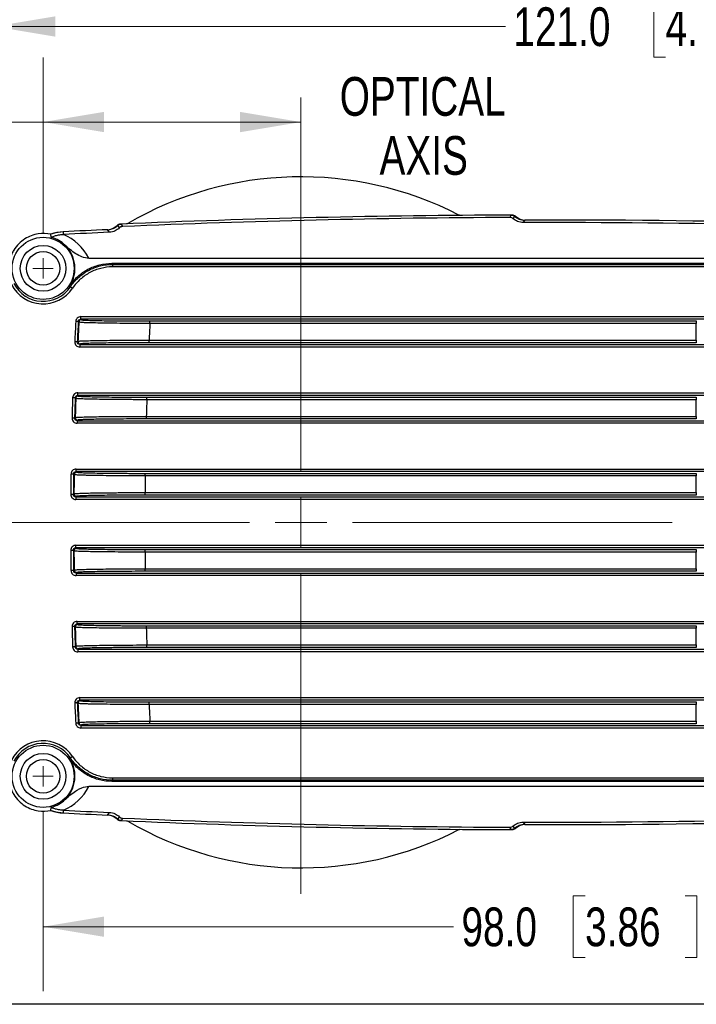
# Model space of a CAD drawing. Header units: millimetres. Extents: x 10 to 272, y 7 to 208.
# Tile 2 of 33: x 54 to 87, y 8 to 56. Entities that reach past the tile are written whole.
import ezdxf

# ---------------------------------------------------------------- set-up
doc = ezdxf.new("R2010")
doc.units = ezdxf.units.MM
doc.styles.add('SLDTEXTSTYLE3', font='TXT', dxfattribs={"width": 0.75})
doc.dimstyles.new('SLDDIMSTYLE0', dxfattribs={"dimtxt": 1.905, "dimasz": 3, "dimexe": 0, "dimexo": 0.0625, "dimgap": 0.47625, "dimtad": 0, "dimtih": 1, "dimtoh": 1, "dimdec": 1, "dimlfac": 2, "dimrnd": 1e-09, "dimzin": 12, "dimdsep": 46, "dimtxsty": 'SLDTEXTSTYLE3', "dimsah": 1, "dimcen": 0.09, "dimadec": 0, "dimazin": 3, "dimtfac": 1, "dimtdec": 1, "dimtofl": 0, "dimtmove": 0, "dimatfit": 3, "dimfxl": 1, "dimfrac": 2, "dimtolj": 1, "dimtzin": 12, "dimarcsym": 0})
doc.dimstyles.new('SLDDIMSTYLE2', dxfattribs={"dimtxt": 1.905, "dimasz": 3, "dimexe": 0, "dimexo": 0.0625, "dimgap": 0.47625, "dimtad": 0, "dimtih": 1, "dimtoh": 1, "dimdec": 1, "dimlfac": 2, "dimrnd": 1e-09, "dimzin": 4, "dimdsep": 46, "dimtxsty": 'SLDTEXTSTYLE3', "dimsah": 1, "dimcen": 0.09, "dimadec": 0, "dimazin": 1, "dimtfac": 1, "dimtdec": 1, "dimtofl": 0, "dimtmove": 0, "dimatfit": 3, "dimfxl": 1, "dimfrac": 2, "dimtolj": 1, "dimtzin": 12, "dimarcsym": 0})

# ---------------------------------------------------------------- blocks, each defined once
blk = doc.blocks.new('_D_6')
at = {"color": 7, "linetype": 'Continuous', "lineweight": 18}
for p, q in [((112.979, 78.14), (112.979, 52.642)), ((52.466, 73.724), (52.466, 52.642)), ((85.52, 57.329), (84.939, 57.329)), ((84.939, 57.329), (84.939, 54.305)), ((90.446, 57.329), (91.027, 57.329)), ((91.027, 57.329), (91.027, 54.305)), ((52.466, 55.817), (77.638, 55.817)), ((112.979, 55.817), (91.993, 55.817)), ((84.939, 54.305), (85.52, 54.305)), ((91.027, 54.305), (90.446, 54.305))]:
    blk.add_line(p, q, dxfattribs=at)
for points in [[(52.466, 55.817), (55.466, 55.317), (55.466, 56.317)], [(112.979, 55.817), (109.979, 56.317), (109.979, 55.317)]]:
    blk.add_solid(points, dxfattribs=at)
at = {"color": 7, "linetype": 'Continuous', "lineweight": 18, "char_height": 1.905, "attachment_point": 1, "style": 'SLDTEXTSTYLE3'}
for s, insert in [('121.0', (78.025, 56.76)), ('4.77', (85.52, 56.76))]:
    blk.add_mtext(s, dxfattribs=dict(at, insert=insert))
blk = doc.blocks.new('_D_14')
at = {"color": 7, "linetype": 'Continuous', "lineweight": 18}
for p, q in [((53.096, 43.913), (29.893, 43.913)), ((33.068, 43.913), (33.068, 32.111)), ((33.068, 31.725), (32.487, 31.725)), ((32.487, 31.725), (32.487, 28.7)), ((37.994, 31.725), (38.575, 31.725)), ((38.575, 31.725), (38.575, 28.7)), ((32.487, 28.7), (33.068, 28.7)), ((38.575, 28.7), (37.994, 28.7)), ((33.068, 18.913), (33.068, 28.313)), ((53.096, 18.913), (29.893, 18.913))]:
    blk.add_line(p, q, dxfattribs=at)
for points in [[(33.068, 43.913), (32.568, 40.913), (33.568, 40.913)], [(33.068, 18.913), (33.568, 21.913), (32.568, 21.913)]]:
    blk.add_solid(points, dxfattribs=at)
at = {"color": 7, "linetype": 'Continuous', "lineweight": 18, "char_height": 1.905, "attachment_point": 1, "style": 'SLDTEXTSTYLE3'}
for s, insert in [('50.0', (26.98, 31.156)), ('1.97', (33.068, 31.156))]:
    blk.add_mtext(s, dxfattribs=dict(at, insert=insert))
blk = doc.blocks.new('_D_15')
at = {"color": 7, "linetype": 'Continuous', "lineweight": 18}
for p, q in [((54.866, 17.143), (54.866, 8.337)), ((103.866, 17.143), (103.866, 8.337)), ((81.557, 13.024), (80.976, 13.024)), ((80.976, 13.024), (80.976, 10)), ((86.483, 13.024), (87.064, 13.024)), ((87.064, 13.024), (87.064, 10)), ((54.866, 11.512), (75.083, 11.512)), ((103.866, 11.512), (88.03, 11.512)), ((80.976, 10), (81.557, 10)), ((87.064, 10), (86.483, 10))]:
    blk.add_line(p, q, dxfattribs=at)
for points in [[(54.866, 11.512), (57.866, 11.012), (57.866, 12.012)], [(103.866, 11.512), (100.866, 12.012), (100.866, 11.012)]]:
    blk.add_solid(points, dxfattribs=at)
at = {"color": 7, "linetype": 'Continuous', "lineweight": 18, "char_height": 1.905, "attachment_point": 1, "style": 'SLDTEXTSTYLE3'}
for s, insert in [('98.0', (75.469, 12.456)), ('3.86', (81.557, 12.456))]:
    blk.add_mtext(s, dxfattribs=dict(at, insert=insert))
blk = doc.blocks.new('_D_16')
at = {"color": 7, "linetype": 'Continuous', "lineweight": 18}
for p, q in [((54.866, 45.683), (54.866, 54.29)), ((45.504, 52.627), (44.923, 52.627)), ((44.923, 52.627), (44.923, 49.603)), ((50.43, 52.627), (51.011, 52.627)), ((51.011, 52.627), (51.011, 49.603)), ((54.866, 51.115), (51.977, 51.115)), ((67.566, 51.115), (54.866, 51.115)), ((44.923, 49.603), (45.504, 49.603)), ((51.011, 49.603), (50.43, 49.603))]:
    blk.add_line(p, q, dxfattribs=at)
for points in [[(54.866, 51.115), (57.866, 50.615), (57.866, 51.615)], [(67.566, 51.115), (64.566, 51.615), (64.566, 50.615)]]:
    blk.add_solid(points, dxfattribs=at)
at = {"color": 7, "linetype": 'Continuous', "lineweight": 18, "char_height": 1.905, "attachment_point": 1, "style": 'SLDTEXTSTYLE3'}
for s, insert in [('25.4', (39.416, 52.058)), ('1.00', (45.504, 52.058))]:
    blk.add_mtext(s, dxfattribs=dict(at, insert=insert))
blk = doc.blocks.new('SW_NOTE_10')
at = {"color": 0, "linetype": 'Continuous', "lineweight": 0, "char_height": 1.905, "attachment_point": 2, "style": 'SLDTEXTSTYLE3'}
for s, insert in [('OPTICAL', (5.149, 2.456)), ('AXIS', (5.197, -0.449))]:
    blk.add_mtext(s, dxfattribs=dict(at, insert=insert))
blk = doc.blocks.new('SW_CENTERMARKSYMBOL_5')
at = {"color": 0, "linetype": 'Continuous', "lineweight": 0}
for p, q in [((0, 2.54), (0, 20.908)), ((0, 0), (0, 1.27)), ((-2.54, 0), (-25.254, 0)), ((0, 0), (-1.27, 0)), ((0, 0), (0, -1.27)), ((0, 0), (1.27, 0)), ((2.54, 0), (18.277, 0)), ((0, -2.54), (0, -18.277))]:
    blk.add_line(p, q, dxfattribs=at)
blk = doc.blocks.new('SW_CENTERMARKSYMBOL_6')
at = {"color": 0, "linetype": 'Continuous', "lineweight": 0}
for q in [(0, 0.5), (-0.5, 0), (0, -0.5), (0.5, 0)]:
    blk.add_line((0, 0), q, dxfattribs=at)
blk = doc.blocks.new('SW_CENTERMARKSYMBOL_9')
at = {"color": 0, "linetype": 'Continuous', "lineweight": 0}
for q in [(0, 0.5), (-0.5, 0), (0, -0.5), (0.5, 0)]:
    blk.add_line((0, 0), q, dxfattribs=at)

msp = doc.modelspace()

# ---------------------------------------------------------------- linework, layer by layer
at = {"color": 7, "linetype": 'Continuous', "lineweight": 25}
for p, q in [((55.262, 45.443), (55.252, 45.593)), ((55.853, 45.716), (55.86, 45.583)), ((57.121, 44.413), (101.638, 44.413)), ((58.257, 44.163), (100.504, 44.163)), ((58.257, 44.163), (58.286, 44.11)), ((58.286, 44.11), (91.002, 44.11)), ((58.286, 44.11), (58.286, 43.985)), ((91.002, 43.985), (58.286, 43.985)), ((56.212, 43.007), (56.174, 43.045)), ((56.723, 41.411), (56.723, 41.536)), ((56.723, 41.536), (90.439, 41.536)), ((56.723, 41.411), (56.751, 41.381)), ((90.439, 41.411), (56.723, 41.411)), ((60.127, 41.198), (60.127, 41.323)), ((60.127, 41.323), (87.035, 41.323)), ((87.035, 41.198), (60.127, 41.198)), ((87.035, 41.323), (87.035, 41.198)), ((87.035, 40.377), (87.035, 41.198)), ((60.087, 40.252), (60.087, 40.377)), ((60.087, 40.377), (87.035, 40.377)), ((87.035, 40.252), (60.087, 40.252)), ((87.035, 40.377), (87.035, 40.252)), ((56.706, 40.195), (56.676, 40.165)), ((56.676, 40.165), (90.439, 40.165)), ((56.676, 40.165), (56.676, 40.04)), ((90.439, 40.04), (56.676, 40.04)), ((56.571, 37.661), (56.571, 37.786)), ((56.571, 37.786), (90.439, 37.786)), ((56.571, 37.661), (56.599, 37.631)), ((90.439, 37.661), (56.571, 37.661)), ((59.974, 37.448), (59.974, 37.573)), ((59.974, 37.573), (87.035, 37.573)), ((87.035, 37.448), (59.974, 37.448)), ((87.035, 37.573), (87.035, 37.448)), ((87.035, 36.627), (87.035, 37.448)), ((56.573, 36.445), (56.542, 36.415)), ((56.542, 36.415), (90.439, 36.415)), ((56.542, 36.415), (56.542, 36.29)), ((59.95, 36.502), (59.95, 36.627)), ((59.95, 36.627), (87.035, 36.627)), ((87.035, 36.502), (59.95, 36.502)), ((87.035, 36.627), (87.035, 36.502)), ((90.439, 36.29), (56.542, 36.29)), ((56.49, 33.911), (56.49, 34.036)), ((56.49, 34.036), (90.439, 34.036)), ((56.49, 33.911), (56.519, 33.881)), ((90.439, 33.911), (56.49, 33.911)), ((59.893, 33.698), (59.893, 33.823)), ((59.893, 33.823), (87.035, 33.823)), ((87.035, 33.698), (59.893, 33.698)), ((87.035, 33.823), (87.035, 33.698)), ((87.035, 32.877), (87.035, 33.698)), ((56.51, 32.695), (56.48, 32.665)), ((56.48, 32.665), (90.439, 32.665)), ((56.48, 32.665), (56.48, 32.54)), ((90.439, 32.54), (56.48, 32.54)), ((59.885, 32.752), (59.885, 32.877)), ((59.885, 32.877), (87.035, 32.877)), ((87.035, 32.752), (59.885, 32.752)), ((87.035, 32.877), (87.035, 32.752)), ((56.48, 30.161), (56.48, 30.286)), ((56.48, 30.286), (90.439, 30.286)), ((56.48, 30.161), (56.51, 30.131)), ((90.439, 30.161), (56.48, 30.161)), ((59.885, 29.948), (59.885, 30.073)), ((59.885, 30.073), (87.035, 30.073)), ((87.035, 30.073), (87.035, 29.948)), ((87.035, 29.948), (59.885, 29.948)), ((87.035, 29.127), (87.035, 29.948)), ((59.893, 29.002), (59.893, 29.127)), ((59.893, 29.127), (87.035, 29.127)), ((87.035, 29.127), (87.035, 29.002)), ((56.519, 28.945), (56.49, 28.915)), ((56.49, 28.915), (90.439, 28.915)), ((56.49, 28.915), (56.49, 28.79)), ((90.439, 28.79), (56.49, 28.79)), ((87.035, 29.002), (59.893, 29.002)), ((56.542, 26.411), (56.542, 26.536)), ((56.542, 26.536), (90.439, 26.536)), ((56.542, 26.411), (56.573, 26.381)), ((90.439, 26.411), (56.542, 26.411)), ((59.95, 26.198), (59.95, 26.323)), ((59.95, 26.323), (87.035, 26.323)), ((87.035, 26.198), (59.95, 26.198)), ((87.035, 26.323), (87.035, 26.198)), ((87.035, 25.377), (87.035, 26.198)), ((59.974, 25.252), (59.974, 25.377)), ((59.974, 25.377), (87.035, 25.377)), ((87.035, 25.252), (59.974, 25.252)), ((87.035, 25.377), (87.035, 25.252)), ((56.599, 25.195), (56.571, 25.165)), ((56.571, 25.165), (90.439, 25.165)), ((56.571, 25.165), (56.571, 25.04)), ((90.439, 25.04), (56.571, 25.04)), ((56.676, 22.661), (56.676, 22.786)), ((56.676, 22.786), (90.439, 22.786)), ((56.676, 22.661), (56.706, 22.631)), ((90.439, 22.661), (56.676, 22.661)), ((60.087, 22.448), (60.087, 22.573)), ((60.087, 22.573), (87.035, 22.573)), ((87.035, 22.448), (60.087, 22.448)), ((87.035, 22.573), (87.035, 22.448)), ((87.035, 21.627), (87.035, 22.448)), ((56.751, 21.445), (56.723, 21.415)), ((56.723, 21.415), (90.439, 21.415)), ((56.723, 21.415), (56.723, 21.29)), ((60.127, 21.502), (60.127, 21.627)), ((60.127, 21.627), (87.035, 21.627)), ((87.035, 21.502), (60.127, 21.502)), ((87.035, 21.627), (87.035, 21.502)), ((90.439, 21.29), (56.723, 21.29)), ((56.174, 19.781), (56.212, 19.819)), ((58.286, 18.716), (58.257, 18.663)), ((100.504, 18.663), (58.257, 18.663)), ((58.286, 18.841), (58.286, 18.716)), ((58.286, 18.841), (91.002, 18.841)), ((91.002, 18.716), (58.286, 18.716)), ((101.638, 18.413), (57.121, 18.413)), ((55.86, 17.243), (55.853, 17.11)), ((270.088, 7.692), (10.088, 7.692))]:
    msp.add_line(p, q, dxfattribs=at)
at = {"color": 7, "linetype": 'Continuous', "lineweight": 25, "flags": 128}
for points in [[(77.853, 46.418), (77.858, 46.427), (77.878, 46.462), (77.921, 46.537)], [(58.703, 46.095), (58.709, 46.087), (58.729, 46.052), (58.779, 45.971)], [(78.018, 46.355), (78.023, 46.364), (78.043, 46.399), (78.087, 46.475)], [(78.583, 46.289), (78.563, 46.255), (78.512, 46.166)], [(55.853, 45.716), (55.492, 45.666), (55.252, 45.593)], [(58.132, 45.688), (58.111, 45.722), (58.054, 45.817)], [(58.541, 46.026), (58.546, 46.017), (58.567, 45.983), (58.617, 45.901)], [(56.212, 43.007), (56.215, 43.005), (56.221, 43.001), (56.23, 42.994), (56.243, 42.986), (56.259, 42.975), (56.277, 42.963), (56.296, 42.95), (56.316, 42.937)], [(56.598, 41.292), (56.595, 41.292), (56.588, 41.293), (56.576, 41.293), (56.561, 41.294), (56.542, 41.295), (56.521, 41.296), (56.497, 41.297), (56.473, 41.298)], [(56.626, 41.263), (56.622, 41.267), (56.605, 41.284), (56.598, 41.292)], [(56.551, 40.296), (56.548, 40.296), (56.541, 40.296), (56.529, 40.297), (56.513, 40.297), (56.495, 40.298), (56.473, 40.299), (56.45, 40.3), (56.426, 40.301)], [(56.551, 40.296), (56.555, 40.3), (56.574, 40.318), (56.582, 40.325)], [(56.446, 37.54), (56.443, 37.54), (56.436, 37.54), (56.424, 37.54), (56.408, 37.541), (56.39, 37.541), (56.368, 37.542), (56.345, 37.543), (56.321, 37.544)], [(56.474, 37.51), (56.47, 37.515), (56.453, 37.532), (56.446, 37.54)], [(56.417, 36.543), (56.415, 36.543), (56.407, 36.544), (56.396, 36.544), (56.38, 36.544), (56.361, 36.545), (56.34, 36.545), (56.317, 36.546), (56.292, 36.547)], [(56.417, 36.543), (56.422, 36.548), (56.44, 36.565), (56.448, 36.573)], [(56.365, 33.787), (56.362, 33.787), (56.355, 33.787), (56.343, 33.788), (56.328, 33.788), (56.309, 33.788), (56.287, 33.788), (56.264, 33.789), (56.24, 33.789)], [(56.394, 33.758), (56.39, 33.762), (56.372, 33.78), (56.365, 33.787)], [(56.355, 32.791), (56.353, 32.791), (56.345, 32.791), (56.334, 32.791), (56.318, 32.791), (56.299, 32.791), (56.278, 32.791), (56.255, 32.792), (56.23, 32.792)], [(56.355, 32.791), (56.36, 32.795), (56.377, 32.813), (56.385, 32.82)], [(56.355, 30.035), (56.353, 30.035), (56.345, 30.035), (56.334, 30.035), (56.318, 30.035), (56.299, 30.035), (56.278, 30.034), (56.255, 30.034), (56.23, 30.034)], [(56.385, 30.005), (56.381, 30.01), (56.363, 30.027), (56.355, 30.035)], [(56.365, 29.039), (56.362, 29.039), (56.355, 29.038), (56.343, 29.038), (56.328, 29.038), (56.309, 29.038), (56.287, 29.038), (56.264, 29.037), (56.24, 29.037)], [(56.365, 29.039), (56.369, 29.043), (56.386, 29.06), (56.394, 29.068)], [(56.417, 26.283), (56.415, 26.282), (56.407, 26.282), (56.396, 26.282), (56.38, 26.282), (56.361, 26.281), (56.34, 26.281), (56.317, 26.28), (56.292, 26.279)], [(56.448, 26.253), (56.443, 26.257), (56.425, 26.275), (56.417, 26.283)], [(56.446, 25.286), (56.443, 25.286), (56.436, 25.286), (56.424, 25.285), (56.408, 25.285), (56.39, 25.284), (56.368, 25.284), (56.345, 25.283), (56.321, 25.282)], [(56.446, 25.286), (56.45, 25.291), (56.467, 25.308), (56.474, 25.316)], [(56.551, 22.53), (56.548, 22.53), (56.541, 22.53), (56.529, 22.529), (56.513, 22.528), (56.495, 22.528), (56.473, 22.527), (56.45, 22.526), (56.426, 22.525)], [(56.582, 22.501), (56.577, 22.505), (56.559, 22.523), (56.551, 22.53)], [(56.598, 21.534), (56.595, 21.534), (56.588, 21.533), (56.576, 21.533), (56.561, 21.532), (56.542, 21.531), (56.521, 21.53), (56.497, 21.529), (56.473, 21.528)], [(56.598, 21.534), (56.602, 21.538), (56.619, 21.556), (56.626, 21.563)], [(56.316, 19.889), (56.296, 19.876), (56.277, 19.863), (56.259, 19.851), (56.243, 19.84), (56.23, 19.832), (56.221, 19.825), (56.215, 19.821), (56.212, 19.819)], [(55.22, 17.245), (55.492, 17.16), (55.853, 17.11)], [(55.252, 17.233), (55.261, 17.375), (55.262, 17.383)], [(58.054, 17.009), (58.074, 17.043), (58.132, 17.137)], [(58.617, 16.925), (58.611, 16.917), (58.591, 16.883), (58.541, 16.8)], [(58.779, 16.855), (58.773, 16.846), (58.753, 16.812), (58.703, 16.731)], [(78.512, 16.66), (78.532, 16.625), (78.583, 16.536)], [(77.921, 16.288), (77.916, 16.297), (77.896, 16.332), (77.853, 16.408)], [(78.087, 16.35), (78.082, 16.359), (78.062, 16.394), (78.018, 16.471)]]:
    msp.add_lwpolyline(points, dxfattribs=at)
at = {"color": 7, "linetype": 'Continuous', "lineweight": 25}
for centre, radius in [((54.866, 43.913), 1.529), ((54.866, 43.913), 1.125), ((54.866, 43.913), 0.825), ((54.866, 18.913), 1.529), ((54.866, 18.913), 1.125), ((54.866, 18.913), 0.825)]:
    msp.add_circle(centre, radius, dxfattribs=at)
for centre, radius, start, end in [((67.566, 31.413), 17.007, 62.7738, 120.1206), ((79.816, -453.459), 500, 90.21715, 92.42006), ((79.816, -453.459), 500, 90.21715, 92.42006), ((77.922, 46.287), 0.25, 48.7696, 90.2171), ((77.965, 46.288), 0.25, 48.7648, 90.2123), ((58.679, 45.844), 0.25, 92.4241, 133.8716), ((58.714, 45.845), 0.25, 92.4201, 133.8676), ((78.581, 47.039), 0.75, 228.7696, 270.1414), ((78.624, 47.04), 0.75, 228.7648, 270.1365), ((79.816, -453.459), 499.75, 87.10098, 90.14137), ((79.816, -453.459), 499.75, 87.10098, 90.14138), ((55.949, 43.718), 2, 92.7484, 110.3908), ((79.816, -453.459), 499.75, 92.49584, 92.7484), ((79.816, -453.459), 499.75, 92.49583, 92.7484), ((57.986, 46.565), 0.75, 272.4998, 313.8716), ((58.021, 46.566), 0.75, 272.4958, 313.8676), ((54.866, 43.913), 1.57, 326.4411, 47.5701), ((54.866, 43.913), 1.623, 207.2748, 326.0455), ((54.866, 43.913), 1.748, 207.2748, 326.0455), ((253.566, 31.413), 197.341, 177.12868, 177.41848), ((253.566, 31.413), 197.216, 177.12868, 177.41848), ((253.566, 31.413), 197.186, 177.13683, 177.40951), ((56.751, 41.256), 0.125, 90.0191, 177.1177), ((253.566, 31.413), 193.687, 177.10404, 177.34721), ((56.706, 40.32), 0.125, 177.4313, 269.9784), ((253.566, 31.413), 197.341, 178.21975, 178.50934), ((253.566, 31.413), 197.216, 178.21975, 178.50934), ((253.566, 31.413), 197.186, 178.22805, 178.50054), ((56.599, 37.506), 0.125, 90.0193, 178.2087), ((253.566, 31.413), 193.687, 178.2143, 178.45728), ((56.573, 36.57), 0.125, 178.5215, 269.9789), ((253.566, 31.413), 197.341, 179.31017, 179.59966), ((253.566, 31.413), 197.216, 179.31017, 179.59966), ((253.566, 31.413), 197.186, 179.31864, 179.59103), ((56.519, 33.756), 0.125, 90.0201, 179.2985), ((253.566, 31.413), 193.687, 179.32389, 179.56678), ((56.51, 32.82), 0.125, 179.6112, 269.9794), ((56.51, 30.006), 0.125, 90.0206, 180.3888), ((253.566, 31.413), 197.341, 180.40034, 180.68983), ((253.566, 31.413), 197.216, 180.40034, 180.68983), ((253.566, 31.413), 197.186, 180.40897, 180.68136), ((253.566, 31.413), 193.687, 180.43322, 180.67611), ((56.519, 29.07), 0.125, 180.7015, 269.9799), ((253.566, 31.413), 197.341, 181.49066, 181.78025), ((253.566, 31.413), 197.216, 181.49066, 181.78025), ((56.573, 26.256), 0.125, 90.0211, 181.4785), ((253.566, 31.413), 197.186, 181.49946, 181.77195), ((253.566, 31.413), 193.687, 181.54272, 181.7857), ((56.599, 25.32), 0.125, 181.7913, 269.9807), ((253.566, 31.413), 197.341, 182.58152, 182.87132), ((253.566, 31.413), 197.216, 182.58152, 182.87132), ((56.706, 22.506), 0.125, 90.0216, 182.5687), ((253.566, 31.413), 197.186, 182.59049, 182.86317), ((253.566, 31.413), 193.687, 182.65279, 182.89596), ((56.751, 21.57), 0.125, 182.8823, 269.9809), ((54.866, 18.913), 1.748, 33.9545, 152.7252), ((54.866, 18.913), 1.623, 33.9545, 152.7252), ((54.866, 18.913), 1.57, 312.4299, 33.5589), ((55.949, 19.107), 2, 249.6092, 267.2516), ((79.816, 516.285), 499.75, 267.2516, 267.50416), ((79.816, 516.285), 499.75, 267.2516, 267.50417), ((57.986, 16.261), 0.75, 46.1284, 87.5002), ((58.021, 16.26), 0.75, 46.1324, 87.5042), ((79.816, 516.285), 499.75, 269.85863, 272.89902), ((79.816, 516.285), 499.75, 269.85862, 272.89902), ((58.679, 16.982), 0.25, 226.1284, 267.5759), ((58.714, 16.981), 0.25, 226.1324, 267.5799), ((79.816, 516.285), 500, 267.57994, 269.78285), ((79.816, 516.285), 500, 267.57994, 269.78285), ((67.566, 31.413), 17.007, 239.8794, 297.2262), ((78.581, 15.786), 0.75, 89.8586, 131.2304), ((78.624, 15.786), 0.75, 89.8635, 131.2352), ((77.922, 16.538), 0.25, 269.7829, 305.4507), ((77.965, 16.538), 0.25, 269.7877, 311.2352)]:
    msp.add_arc(centre, radius, start, end, dxfattribs=at)
for centre, major_axis, start_param, end_param in [((79.816, -444.883), (0, 491.305), 0.003997, 0.04284), ((79.816, -444.888), (0, 491.055), 6.235895, 6.285842), ((79.816, -444.888), (0, 491.055), 0.04418, 0.048803), ((54.866, 43.25), (0, 2.537), 5.188429, 5.878845), ((54.866, 19.576), (0, 2.537), 3.545933, 4.236349), ((79.816, 507.713), (0, 491.055), 3.092789, 3.097412), ((79.816, 507.713), (0, 491.055), 3.138936, 3.188883), ((79.816, 507.709), (0, 491.305), 3.098753, 3.137595)]:
    msp.add_ellipse(centre, major_axis=major_axis, ratio=0.999848, start_param=start_param, end_param=end_param, dxfattribs=at)
for points in [[(75.405, 46.522), (75.385, 46.521), (75.365, 46.526), (75.347, 46.535)], [(77.921, 46.537), (77.982, 46.538), (78.042, 46.515), (78.087, 46.475)], [(58.541, 46.026), (58.584, 46.067), (58.643, 46.092), (58.703, 46.095)], [(59.032, 46.123), (59.014, 46.113), (58.995, 46.107), (58.974, 46.106)], [(55.86, 45.583), (55.861, 45.583), (55.863, 45.583), (55.864, 45.583)], [(55.864, 17.243), (55.863, 17.243), (55.861, 17.243), (55.86, 17.243)], [(58.703, 16.731), (58.643, 16.733), (58.584, 16.758), (58.541, 16.8)], [(58.974, 16.719), (58.995, 16.719), (59.014, 16.713), (59.032, 16.703)], [(75.347, 16.29), (75.365, 16.3), (75.385, 16.305), (75.405, 16.304)], [(78.087, 16.35), (78.041, 16.31), (77.982, 16.288), (77.921, 16.288)]]:
    msp.add_open_spline(points, degree=3, dxfattribs=at)
for points, knots in [([(78.018, 46.355), (77.998, 46.373), (77.974, 46.389), (77.917, 46.412), (77.885, 46.418), (77.853, 46.418)], [0, 0, 0, 0, 0.5, 0.5, 1, 1, 1, 1]), ([(78.512, 46.166), (78.463, 46.166), (78.415, 46.17), (78.322, 46.189), (78.277, 46.202), (78.193, 46.236), (78.153, 46.257), (78.081, 46.303), (78.048, 46.328), (78.018, 46.355)], [0, 0, 0, 0, 0.25, 0.25, 0.5, 0.5, 0.75, 0.75, 1, 1, 1, 1]), ([(78.087, 46.475), (78.155, 46.415), (78.233, 46.369), (78.403, 46.305), (78.492, 46.289), (78.583, 46.289)], [0, 0, 0, 0, 0.5, 0.5, 1, 1, 1, 1]), ([(55.252, 45.593), (55.05, 45.636), (54.838, 45.645), (54.508, 45.592), (54.395, 45.563), (54.176, 45.481), (54.069, 45.428), (53.858, 45.294), (53.759, 45.215), (53.575, 45.03), (53.49, 44.923), (53.384, 44.75), (53.352, 44.69), (53.294, 44.565), (53.269, 44.499), (53.205, 44.298), (53.179, 44.161), (53.17, 44.02)], [0, 0, 0, 0, 0.25, 0.25, 0.375, 0.375, 0.5, 0.5, 0.625, 0.625, 0.75, 0.75, 0.8125, 0.8125, 0.875, 0.875, 1, 1, 1, 1]), ([(55.262, 45.443), (55.262, 45.444), (55.265, 45.446), (55.279, 45.453), (55.29, 45.458), (55.334, 45.476), (55.379, 45.493), (55.492, 45.527), (55.559, 45.544), (55.705, 45.57), (55.781, 45.579), (55.86, 45.583)], [0, 0, 0, 0, 0.125, 0.125, 0.25, 0.25, 0.5, 0.5, 0.75, 0.75, 1, 1, 1, 1]), ([(58.054, 45.817), (58.145, 45.821), (58.233, 45.841), (58.4, 45.912), (58.475, 45.962), (58.541, 46.026)], [0, 0, 0, 0, 0.5, 0.5, 1, 1, 1, 1]), ([(58.617, 45.901), (58.559, 45.844), (58.49, 45.794), (58.325, 45.718), (58.231, 45.693), (58.132, 45.688)], [0, 0, 0, 0, 0.5, 0.5, 1, 1, 1, 1]), ([(58.779, 45.971), (58.745, 45.97), (58.714, 45.962), (58.659, 45.936), (58.636, 45.919), (58.617, 45.901)], [0, 0, 0, 0, 0.5, 0.5, 1, 1, 1, 1]), ([(55.925, 45.072), (55.846, 45.147), (55.755, 45.218), (55.538, 45.346), (55.41, 45.404), (55.262, 45.443)], [0, 0, 0, 0, 0.5, 0.5, 1, 1, 1, 1]), ([(57.121, 44.413), (57.003, 44.413), (56.89, 44.438), (56.671, 44.519), (56.568, 44.574), (56.274, 44.76), (56.098, 44.914), (55.925, 45.072)], [0, 0, 0, 0, 0.25, 0.25, 0.5, 0.5, 1, 1, 1, 1]), ([(56.174, 43.045), (56.289, 43.218), (56.422, 43.373), (56.649, 43.579), (56.73, 43.645), (56.898, 43.764), (56.985, 43.817), (57.165, 43.914), (57.258, 43.957), (57.449, 44.031), (57.548, 44.062), (57.847, 44.138), (58.05, 44.163), (58.257, 44.163)], [0, 0, 0, 0, 0.25, 0.25, 0.375, 0.375, 0.5, 0.5, 0.625, 0.625, 0.75, 0.75, 1, 1, 1, 1]), ([(56.212, 43.007), (56.327, 43.177), (56.46, 43.33), (56.687, 43.534), (56.767, 43.599), (56.934, 43.715), (57.02, 43.768), (57.288, 43.911), (57.48, 43.985), (57.878, 44.085), (58.081, 44.11), (58.286, 44.11)], [0, 0, 0, 0, 0.25, 0.25, 0.375, 0.375, 0.5, 0.5, 0.75, 0.75, 1, 1, 1, 1]), ([(58.286, 43.985), (58.09, 43.985), (57.899, 43.961), (57.618, 43.891), (57.525, 43.862), (57.343, 43.792), (57.256, 43.752), (57.086, 43.662), (57.003, 43.611), (56.845, 43.5), (56.768, 43.439), (56.552, 43.244), (56.425, 43.099), (56.316, 42.937)], [0, 0, 0, 0, 0.25, 0.25, 0.375, 0.375, 0.5, 0.5, 0.625, 0.625, 0.75, 0.75, 1, 1, 1, 1]), ([(56.723, 41.536), (56.659, 41.536), (56.596, 41.51), (56.505, 41.423), (56.477, 41.362), (56.473, 41.298)], [0, 0, 0, 0, 0.5, 0.5, 1, 1, 1, 1]), ([(56.598, 41.292), (56.6, 41.324), (56.614, 41.355), (56.66, 41.398), (56.691, 41.411), (56.723, 41.411)], [0, 0, 0, 0, 0.5, 0.5, 1, 1, 1, 1]), ([(60.127, 41.198), (59.898, 41.199), (59.674, 41.2), (59.342, 41.201), (59.232, 41.202), (59.015, 41.203), (58.906, 41.204), (58.591, 41.207), (58.392, 41.209), (58.014, 41.214), (57.835, 41.217), (57.513, 41.223), (57.368, 41.226), (57.175, 41.231), (57.115, 41.233), (57.005, 41.236), (56.956, 41.238), (56.822, 41.243), (56.753, 41.247), (56.656, 41.255), (56.63, 41.259), (56.626, 41.263)], [0, 0, 0, 0, 0.125, 0.125, 0.1875, 0.1875, 0.25, 0.25, 0.375, 0.375, 0.5, 0.5, 0.625, 0.625, 0.6875, 0.6875, 0.75, 0.75, 0.875, 0.875, 1, 1, 1, 1]), ([(56.751, 41.381), (56.755, 41.377), (56.78, 41.374), (56.872, 41.366), (56.939, 41.363), (57.068, 41.357), (57.116, 41.356), (57.221, 41.352), (57.28, 41.351), (57.465, 41.346), (57.605, 41.343), (57.916, 41.338), (58.089, 41.335), (58.453, 41.331), (58.646, 41.329), (58.95, 41.327), (59.054, 41.326), (59.264, 41.325), (59.37, 41.325), (59.69, 41.324), (59.906, 41.323), (60.127, 41.323)], [0, 0, 0, 0, 0.125, 0.125, 0.25, 0.25, 0.3125, 0.3125, 0.375, 0.375, 0.5, 0.5, 0.625, 0.625, 0.75, 0.75, 0.8125, 0.8125, 0.875, 0.875, 1, 1, 1, 1]), ([(56.426, 40.301), (56.423, 40.233), (56.449, 40.166), (56.541, 40.069), (56.608, 40.04), (56.676, 40.04)], [0, 0, 0, 0, 0.5, 0.5, 1, 1, 1, 1]), ([(56.676, 40.165), (56.642, 40.165), (56.608, 40.179), (56.562, 40.228), (56.549, 40.262), (56.551, 40.296)], [0, 0, 0, 0, 0.5, 0.5, 1, 1, 1, 1]), ([(56.582, 40.325), (56.586, 40.329), (56.612, 40.333), (56.683, 40.338), (56.712, 40.34), (56.781, 40.344), (56.822, 40.345), (56.956, 40.35), (57.065, 40.353), (57.321, 40.359), (57.469, 40.362), (57.791, 40.367), (57.966, 40.369), (58.251, 40.372), (58.35, 40.373), (58.55, 40.374), (58.652, 40.375), (58.965, 40.376), (59.182, 40.377), (59.631, 40.378), (59.858, 40.378), (60.087, 40.377)], [0, 0, 0, 0, 0.125, 0.125, 0.1875, 0.1875, 0.25, 0.25, 0.375, 0.375, 0.5, 0.5, 0.625, 0.625, 0.6875, 0.6875, 0.75, 0.75, 0.875, 0.875, 1, 1, 1, 1]), ([(60.087, 40.252), (59.867, 40.252), (59.648, 40.252), (59.216, 40.251), (59.007, 40.249), (58.705, 40.247), (58.606, 40.246), (58.412, 40.245), (58.317, 40.244), (58.043, 40.241), (57.873, 40.238), (57.562, 40.233), (57.42, 40.23), (57.173, 40.224), (57.068, 40.22), (56.938, 40.215), (56.899, 40.213), (56.833, 40.21), (56.805, 40.208), (56.736, 40.202), (56.71, 40.198), (56.706, 40.195)], [0, 0, 0, 0, 0.125, 0.125, 0.25, 0.25, 0.3125, 0.3125, 0.375, 0.375, 0.5, 0.5, 0.625, 0.625, 0.75, 0.75, 0.8125, 0.8125, 0.875, 0.875, 1, 1, 1, 1]), ([(56.571, 37.786), (56.506, 37.786), (56.443, 37.76), (56.351, 37.671), (56.323, 37.608), (56.321, 37.544)], [0, 0, 0, 0, 0.5, 0.5, 1, 1, 1, 1]), ([(56.446, 37.54), (56.447, 37.572), (56.461, 37.603), (56.507, 37.648), (56.538, 37.661), (56.571, 37.661)], [0, 0, 0, 0, 0.5, 0.5, 1, 1, 1, 1]), ([(59.974, 37.448), (59.745, 37.449), (59.52, 37.449), (59.189, 37.451), (59.079, 37.451), (58.862, 37.453), (58.754, 37.453), (58.439, 37.456), (58.239, 37.458), (57.862, 37.463), (57.683, 37.465), (57.36, 37.471), (57.216, 37.474), (57.023, 37.479), (56.963, 37.481), (56.853, 37.484), (56.804, 37.486), (56.67, 37.491), (56.601, 37.495), (56.504, 37.502), (56.478, 37.506), (56.474, 37.51)], [0, 0, 0, 0, 0.125, 0.125, 0.1875, 0.1875, 0.25, 0.25, 0.375, 0.375, 0.5, 0.5, 0.625, 0.625, 0.6875, 0.6875, 0.75, 0.75, 0.875, 0.875, 1, 1, 1, 1]), ([(56.599, 37.631), (56.603, 37.627), (56.628, 37.624), (56.721, 37.616), (56.788, 37.613), (56.916, 37.607), (56.964, 37.606), (57.07, 37.602), (57.128, 37.601), (57.313, 37.596), (57.453, 37.593), (57.764, 37.588), (57.937, 37.585), (58.301, 37.581), (58.493, 37.579), (58.797, 37.577), (58.901, 37.576), (59.111, 37.575), (59.217, 37.575), (59.536, 37.574), (59.753, 37.573), (59.974, 37.573)], [0, 0, 0, 0, 0.125, 0.125, 0.25, 0.25, 0.3125, 0.3125, 0.375, 0.375, 0.5, 0.5, 0.625, 0.625, 0.75, 0.75, 0.8125, 0.8125, 0.875, 0.875, 1, 1, 1, 1]), ([(56.292, 36.547), (56.291, 36.479), (56.317, 36.413), (56.41, 36.318), (56.475, 36.29), (56.542, 36.29)], [0, 0, 0, 0, 0.5, 0.5, 1, 1, 1, 1]), ([(56.542, 36.415), (56.509, 36.415), (56.476, 36.429), (56.43, 36.477), (56.416, 36.51), (56.417, 36.543)], [0, 0, 0, 0, 0.5, 0.5, 1, 1, 1, 1]), ([(56.448, 36.573), (56.452, 36.577), (56.478, 36.58), (56.549, 36.586), (56.578, 36.588), (56.647, 36.591), (56.687, 36.593), (56.821, 36.598), (56.93, 36.601), (57.185, 36.607), (57.333, 36.61), (57.655, 36.615), (57.83, 36.618), (58.114, 36.62), (58.213, 36.621), (58.414, 36.623), (58.516, 36.624), (58.829, 36.626), (59.045, 36.626), (59.493, 36.627), (59.721, 36.628), (59.95, 36.627)], [0, 0, 0, 0, 0.125, 0.125, 0.1875, 0.1875, 0.25, 0.25, 0.375, 0.375, 0.5, 0.5, 0.625, 0.625, 0.6875, 0.6875, 0.75, 0.75, 0.875, 0.875, 1, 1, 1, 1]), ([(59.95, 36.502), (59.729, 36.502), (59.511, 36.502), (59.079, 36.501), (58.87, 36.499), (58.568, 36.497), (58.469, 36.496), (58.276, 36.495), (58.181, 36.494), (57.906, 36.491), (57.738, 36.488), (57.427, 36.483), (57.284, 36.48), (57.038, 36.474), (56.933, 36.47), (56.804, 36.465), (56.765, 36.463), (56.698, 36.46), (56.67, 36.458), (56.602, 36.452), (56.576, 36.448), (56.573, 36.445)], [0, 0, 0, 0, 0.125, 0.125, 0.25, 0.25, 0.3125, 0.3125, 0.375, 0.375, 0.5, 0.5, 0.625, 0.625, 0.75, 0.75, 0.8125, 0.8125, 0.875, 0.875, 1, 1, 1, 1]), ([(56.49, 34.036), (56.424, 34.036), (56.36, 34.009), (56.268, 33.918), (56.241, 33.854), (56.24, 33.789)], [0, 0, 0, 0, 0.5, 0.5, 1, 1, 1, 1]), ([(56.365, 33.787), (56.365, 33.82), (56.379, 33.852), (56.425, 33.897), (56.457, 33.911), (56.49, 33.911)], [0, 0, 0, 0, 0.5, 0.5, 1, 1, 1, 1]), ([(59.893, 33.698), (59.665, 33.699), (59.44, 33.699), (59.108, 33.7), (58.999, 33.701), (58.781, 33.702), (58.673, 33.703), (58.358, 33.705), (58.159, 33.707), (57.782, 33.711), (57.602, 33.714), (57.28, 33.719), (57.135, 33.722), (56.943, 33.727), (56.883, 33.729), (56.773, 33.732), (56.724, 33.734), (56.59, 33.739), (56.521, 33.743), (56.424, 33.75), (56.398, 33.754), (56.394, 33.758)], [0, 0, 0, 0, 0.125, 0.125, 0.1875, 0.1875, 0.25, 0.25, 0.375, 0.375, 0.5, 0.5, 0.625, 0.625, 0.6875, 0.6875, 0.75, 0.75, 0.875, 0.875, 1, 1, 1, 1]), ([(56.519, 33.881), (56.523, 33.877), (56.548, 33.874), (56.641, 33.866), (56.708, 33.863), (56.836, 33.857), (56.884, 33.856), (56.99, 33.852), (57.048, 33.851), (57.233, 33.846), (57.373, 33.843), (57.684, 33.838), (57.856, 33.835), (58.22, 33.831), (58.413, 33.829), (58.716, 33.827), (58.821, 33.826), (59.03, 33.825), (59.136, 33.825), (59.456, 33.824), (59.673, 33.823), (59.893, 33.823)], [0, 0, 0, 0, 0.125, 0.125, 0.25, 0.25, 0.3125, 0.3125, 0.375, 0.375, 0.5, 0.5, 0.625, 0.625, 0.75, 0.75, 0.8125, 0.8125, 0.875, 0.875, 1, 1, 1, 1]), ([(56.23, 32.792), (56.23, 32.725), (56.257, 32.66), (56.349, 32.567), (56.414, 32.54), (56.48, 32.54)], [0, 0, 0, 0, 0.5, 0.5, 1, 1, 1, 1]), ([(56.48, 32.665), (56.447, 32.665), (56.415, 32.679), (56.369, 32.725), (56.355, 32.758), (56.355, 32.791)], [0, 0, 0, 0, 0.5, 0.5, 1, 1, 1, 1]), ([(56.385, 32.82), (56.389, 32.824), (56.415, 32.828), (56.486, 32.834), (56.515, 32.835), (56.584, 32.839), (56.624, 32.841), (56.758, 32.846), (56.867, 32.849), (57.122, 32.856), (57.269, 32.859), (57.591, 32.864), (57.766, 32.866), (58.05, 32.869), (58.149, 32.87), (58.349, 32.872), (58.452, 32.873), (58.764, 32.875), (58.981, 32.876), (59.429, 32.877), (59.657, 32.877), (59.885, 32.877)], [0, 0, 0, 0, 0.125, 0.125, 0.1875, 0.1875, 0.25, 0.25, 0.375, 0.375, 0.5, 0.5, 0.625, 0.625, 0.6875, 0.6875, 0.75, 0.75, 0.875, 0.875, 1, 1, 1, 1]), ([(59.885, 32.752), (59.665, 32.752), (59.446, 32.752), (59.014, 32.751), (58.805, 32.749), (58.504, 32.747), (58.405, 32.746), (58.212, 32.745), (58.117, 32.744), (57.843, 32.741), (57.674, 32.738), (57.363, 32.733), (57.221, 32.73), (56.975, 32.724), (56.87, 32.72), (56.741, 32.715), (56.702, 32.713), (56.635, 32.71), (56.608, 32.708), (56.539, 32.702), (56.514, 32.698), (56.51, 32.695)], [0, 0, 0, 0, 0.125, 0.125, 0.25, 0.25, 0.3125, 0.3125, 0.375, 0.375, 0.5, 0.5, 0.625, 0.625, 0.75, 0.75, 0.8125, 0.8125, 0.875, 0.875, 1, 1, 1, 1]), ([(56.48, 30.286), (56.414, 30.286), (56.349, 30.258), (56.257, 30.165), (56.23, 30.1), (56.23, 30.034)], [0, 0, 0, 0, 0.5, 0.5, 1, 1, 1, 1]), ([(56.355, 30.035), (56.355, 30.068), (56.369, 30.101), (56.415, 30.147), (56.447, 30.161), (56.48, 30.161)], [0, 0, 0, 0, 0.5, 0.5, 1, 1, 1, 1]), ([(56.51, 30.131), (56.514, 30.127), (56.539, 30.124), (56.632, 30.116), (56.699, 30.113), (56.828, 30.107), (56.876, 30.106), (56.981, 30.102), (57.039, 30.101), (57.225, 30.096), (57.365, 30.093), (57.675, 30.088), (57.848, 30.085), (58.212, 30.081), (58.405, 30.079), (58.708, 30.077), (58.813, 30.076), (59.022, 30.075), (59.128, 30.075), (59.448, 30.074), (59.665, 30.073), (59.885, 30.073)], [0, 0, 0, 0, 0.125, 0.125, 0.25, 0.25, 0.3125, 0.3125, 0.375, 0.375, 0.5, 0.5, 0.625, 0.625, 0.75, 0.75, 0.8125, 0.8125, 0.875, 0.875, 1, 1, 1, 1]), ([(59.885, 29.948), (59.657, 29.948), (59.432, 29.949), (59.1, 29.95), (58.991, 29.95), (58.773, 29.951), (58.665, 29.952), (58.35, 29.954), (58.151, 29.956), (57.773, 29.96), (57.594, 29.962), (57.272, 29.967), (57.127, 29.97), (56.934, 29.975), (56.874, 29.976), (56.765, 29.98), (56.715, 29.981), (56.581, 29.987), (56.512, 29.99), (56.415, 29.998), (56.389, 30.002), (56.385, 30.005)], [0, 0, 0, 0, 0.125, 0.125, 0.1875, 0.1875, 0.25, 0.25, 0.375, 0.375, 0.5, 0.5, 0.625, 0.625, 0.6875, 0.6875, 0.75, 0.75, 0.875, 0.875, 1, 1, 1, 1]), ([(56.394, 29.068), (56.398, 29.072), (56.424, 29.076), (56.495, 29.081), (56.524, 29.083), (56.592, 29.087), (56.633, 29.089), (56.767, 29.094), (56.875, 29.097), (57.13, 29.104), (57.277, 29.107), (57.599, 29.112), (57.774, 29.115), (58.058, 29.118), (58.157, 29.119), (58.357, 29.121), (58.46, 29.122), (58.772, 29.124), (58.989, 29.125), (59.437, 29.127), (59.665, 29.127), (59.893, 29.127)], [0, 0, 0, 0, 0.125, 0.125, 0.1875, 0.1875, 0.25, 0.25, 0.375, 0.375, 0.5, 0.5, 0.625, 0.625, 0.6875, 0.6875, 0.75, 0.75, 0.875, 0.875, 1, 1, 1, 1]), ([(56.24, 29.037), (56.241, 28.972), (56.268, 28.908), (56.36, 28.817), (56.424, 28.79), (56.49, 28.79)], [0, 0, 0, 0, 0.5, 0.5, 1, 1, 1, 1]), ([(56.49, 28.915), (56.457, 28.915), (56.425, 28.928), (56.379, 28.974), (56.365, 29.006), (56.365, 29.039)], [0, 0, 0, 0, 0.5, 0.5, 1, 1, 1, 1]), ([(59.893, 29.002), (59.673, 29.002), (59.454, 29.002), (59.022, 29.001), (58.813, 28.999), (58.512, 28.997), (58.413, 28.996), (58.22, 28.995), (58.125, 28.994), (57.851, 28.991), (57.682, 28.988), (57.371, 28.983), (57.229, 28.98), (56.983, 28.974), (56.879, 28.97), (56.749, 28.965), (56.71, 28.963), (56.644, 28.96), (56.616, 28.958), (56.548, 28.952), (56.523, 28.948), (56.519, 28.945)], [0, 0, 0, 0, 0.125, 0.125, 0.25, 0.25, 0.3125, 0.3125, 0.375, 0.375, 0.5, 0.5, 0.625, 0.625, 0.75, 0.75, 0.8125, 0.8125, 0.875, 0.875, 1, 1, 1, 1]), ([(56.542, 26.536), (56.475, 26.536), (56.409, 26.508), (56.317, 26.413), (56.291, 26.346), (56.292, 26.279)], [0, 0, 0, 0, 0.5, 0.5, 1, 1, 1, 1]), ([(56.417, 26.283), (56.416, 26.316), (56.43, 26.349), (56.476, 26.397), (56.509, 26.411), (56.542, 26.411)], [0, 0, 0, 0, 0.5, 0.5, 1, 1, 1, 1]), ([(59.95, 26.198), (59.721, 26.198), (59.496, 26.198), (59.165, 26.199), (59.055, 26.2), (58.838, 26.2), (58.729, 26.201), (58.414, 26.203), (58.215, 26.204), (57.837, 26.208), (57.658, 26.21), (57.336, 26.216), (57.191, 26.218), (56.998, 26.223), (56.938, 26.224), (56.828, 26.228), (56.778, 26.229), (56.644, 26.234), (56.575, 26.238), (56.478, 26.245), (56.452, 26.249), (56.448, 26.253)], [0, 0, 0, 0, 0.125, 0.125, 0.1875, 0.1875, 0.25, 0.25, 0.375, 0.375, 0.5, 0.5, 0.625, 0.625, 0.6875, 0.6875, 0.75, 0.75, 0.875, 0.875, 1, 1, 1, 1]), ([(56.573, 26.381), (56.576, 26.377), (56.602, 26.374), (56.695, 26.366), (56.762, 26.363), (56.891, 26.357), (56.939, 26.356), (57.045, 26.352), (57.103, 26.351), (57.289, 26.346), (57.428, 26.343), (57.739, 26.338), (57.912, 26.335), (58.276, 26.331), (58.469, 26.329), (58.773, 26.327), (58.877, 26.326), (59.087, 26.325), (59.193, 26.325), (59.512, 26.324), (59.729, 26.323), (59.95, 26.323)], [0, 0, 0, 0, 0.125, 0.125, 0.25, 0.25, 0.3125, 0.3125, 0.375, 0.375, 0.5, 0.5, 0.625, 0.625, 0.75, 0.75, 0.8125, 0.8125, 0.875, 0.875, 1, 1, 1, 1]), ([(56.321, 25.282), (56.323, 25.218), (56.351, 25.155), (56.443, 25.066), (56.506, 25.04), (56.571, 25.04)], [0, 0, 0, 0, 0.5, 0.5, 1, 1, 1, 1]), ([(56.571, 25.165), (56.538, 25.165), (56.507, 25.178), (56.461, 25.223), (56.447, 25.254), (56.446, 25.286)], [0, 0, 0, 0, 0.5, 0.5, 1, 1, 1, 1]), ([(56.474, 25.316), (56.478, 25.32), (56.504, 25.323), (56.575, 25.329), (56.604, 25.331), (56.673, 25.335), (56.713, 25.336), (56.847, 25.342), (56.955, 25.345), (57.21, 25.352), (57.358, 25.355), (57.679, 25.361), (57.855, 25.363), (58.139, 25.367), (58.237, 25.368), (58.438, 25.37), (58.54, 25.371), (58.853, 25.373), (59.069, 25.375), (59.517, 25.377), (59.745, 25.377), (59.974, 25.377)], [0, 0, 0, 0, 0.125, 0.125, 0.1875, 0.1875, 0.25, 0.25, 0.375, 0.375, 0.5, 0.5, 0.625, 0.625, 0.6875, 0.6875, 0.75, 0.75, 0.875, 0.875, 1, 1, 1, 1]), ([(59.974, 25.252), (59.753, 25.252), (59.535, 25.252), (59.103, 25.251), (58.894, 25.249), (58.592, 25.247), (58.494, 25.246), (58.3, 25.245), (58.205, 25.244), (57.931, 25.241), (57.762, 25.238), (57.452, 25.233), (57.309, 25.23), (57.063, 25.224), (56.959, 25.22), (56.829, 25.215), (56.791, 25.213), (56.724, 25.21), (56.696, 25.208), (56.628, 25.202), (56.603, 25.198), (56.599, 25.195)], [0, 0, 0, 0, 0.125, 0.125, 0.25, 0.25, 0.3125, 0.3125, 0.375, 0.375, 0.5, 0.5, 0.625, 0.625, 0.75, 0.75, 0.8125, 0.8125, 0.875, 0.875, 1, 1, 1, 1]), ([(56.676, 22.786), (56.608, 22.786), (56.541, 22.757), (56.449, 22.66), (56.423, 22.592), (56.426, 22.525)], [0, 0, 0, 0, 0.5, 0.5, 1, 1, 1, 1]), ([(56.551, 22.53), (56.549, 22.564), (56.562, 22.598), (56.608, 22.646), (56.642, 22.661), (56.676, 22.661)], [0, 0, 0, 0, 0.5, 0.5, 1, 1, 1, 1]), ([(60.087, 22.448), (59.858, 22.448), (59.634, 22.448), (59.302, 22.449), (59.192, 22.449), (58.974, 22.45), (58.866, 22.45), (58.551, 22.452), (58.352, 22.453), (57.974, 22.457), (57.794, 22.459), (57.471, 22.464), (57.326, 22.466), (57.133, 22.471), (57.073, 22.472), (56.963, 22.476), (56.913, 22.477), (56.779, 22.482), (56.709, 22.486), (56.612, 22.493), (56.586, 22.497), (56.582, 22.501)], [0, 0, 0, 0, 0.125, 0.125, 0.1875, 0.1875, 0.25, 0.25, 0.375, 0.375, 0.5, 0.5, 0.625, 0.625, 0.6875, 0.6875, 0.75, 0.75, 0.875, 0.875, 1, 1, 1, 1]), ([(56.706, 22.631), (56.71, 22.627), (56.736, 22.624), (56.829, 22.616), (56.896, 22.613), (57.026, 22.607), (57.074, 22.606), (57.18, 22.602), (57.238, 22.601), (57.424, 22.596), (57.564, 22.593), (57.875, 22.588), (58.048, 22.585), (58.413, 22.581), (58.605, 22.579), (58.909, 22.577), (59.014, 22.576), (59.224, 22.575), (59.33, 22.575), (59.65, 22.574), (59.867, 22.573), (60.087, 22.573)], [0, 0, 0, 0, 0.125, 0.125, 0.25, 0.25, 0.3125, 0.3125, 0.375, 0.375, 0.5, 0.5, 0.625, 0.625, 0.75, 0.75, 0.8125, 0.8125, 0.875, 0.875, 1, 1, 1, 1]), ([(56.473, 21.528), (56.477, 21.464), (56.505, 21.402), (56.597, 21.315), (56.659, 21.29), (56.723, 21.29)], [0, 0, 0, 0, 0.5, 0.5, 1, 1, 1, 1]), ([(56.723, 21.415), (56.691, 21.415), (56.66, 21.428), (56.614, 21.471), (56.6, 21.502), (56.598, 21.534)], [0, 0, 0, 0, 0.5, 0.5, 1, 1, 1, 1]), ([(56.626, 21.563), (56.63, 21.567), (56.656, 21.571), (56.727, 21.577), (56.756, 21.579), (56.824, 21.582), (56.864, 21.584), (56.999, 21.59), (57.107, 21.593), (57.362, 21.6), (57.51, 21.603), (57.832, 21.609), (58.007, 21.612), (58.291, 21.615), (58.39, 21.617), (58.591, 21.619), (58.693, 21.62), (59.006, 21.622), (59.222, 21.624), (59.671, 21.626), (59.898, 21.627), (60.127, 21.627)], [0, 0, 0, 0, 0.125, 0.125, 0.1875, 0.1875, 0.25, 0.25, 0.375, 0.375, 0.5, 0.5, 0.625, 0.625, 0.6875, 0.6875, 0.75, 0.75, 0.875, 0.875, 1, 1, 1, 1]), ([(60.127, 21.502), (59.906, 21.502), (59.688, 21.502), (59.256, 21.501), (59.047, 21.499), (58.745, 21.497), (58.646, 21.497), (58.453, 21.495), (58.358, 21.494), (58.083, 21.491), (57.914, 21.488), (57.604, 21.483), (57.461, 21.48), (57.215, 21.474), (57.11, 21.47), (56.981, 21.465), (56.942, 21.463), (56.876, 21.46), (56.848, 21.458), (56.78, 21.452), (56.755, 21.448), (56.751, 21.445)], [0, 0, 0, 0, 0.125, 0.125, 0.25, 0.25, 0.3125, 0.3125, 0.375, 0.375, 0.5, 0.5, 0.625, 0.625, 0.75, 0.75, 0.8125, 0.8125, 0.875, 0.875, 1, 1, 1, 1]), ([(56.316, 19.889), (56.425, 19.727), (56.552, 19.582), (56.767, 19.388), (56.843, 19.327), (57.002, 19.215), (57.085, 19.165), (57.255, 19.074), (57.342, 19.034), (57.523, 18.965), (57.617, 18.935), (57.899, 18.865), (58.09, 18.841), (58.286, 18.841)], [0, 0, 0, 0, 0.25, 0.25, 0.375, 0.375, 0.5, 0.5, 0.625, 0.625, 0.75, 0.75, 1, 1, 1, 1]), ([(58.257, 18.663), (58.05, 18.663), (57.848, 18.688), (57.55, 18.763), (57.451, 18.794), (57.259, 18.869), (57.166, 18.912), (56.986, 19.008), (56.899, 19.062), (56.731, 19.18), (56.65, 19.245), (56.422, 19.453), (56.289, 19.608), (56.174, 19.781)], [0, 0, 0, 0, 0.25, 0.25, 0.375, 0.375, 0.5, 0.5, 0.625, 0.625, 0.75, 0.75, 1, 1, 1, 1]), ([(58.286, 18.716), (58.081, 18.716), (57.879, 18.741), (57.583, 18.815), (57.485, 18.846), (57.295, 18.918), (57.203, 18.96), (56.935, 19.103), (56.766, 19.221), (56.461, 19.495), (56.327, 19.649), (56.212, 19.819)], [0, 0, 0, 0, 0.25, 0.25, 0.375, 0.375, 0.5, 0.5, 0.75, 0.75, 1, 1, 1, 1]), ([(53.17, 18.806), (53.179, 18.667), (53.205, 18.527), (53.269, 18.327), (53.294, 18.263), (53.351, 18.137), (53.384, 18.076), (53.491, 17.901), (53.574, 17.796), (53.759, 17.61), (53.859, 17.531), (54.068, 17.398), (54.177, 17.345), (54.396, 17.263), (54.508, 17.234), (54.839, 17.181), (55.05, 17.19), (55.252, 17.233)], [0, 0, 0, 0, 0.125, 0.125, 0.1875, 0.1875, 0.25, 0.25, 0.375, 0.375, 0.5, 0.5, 0.625, 0.625, 0.75, 0.75, 1, 1, 1, 1]), ([(55.925, 17.754), (56.097, 17.911), (56.271, 18.063), (56.515, 18.219), (56.565, 18.248), (56.668, 18.301), (56.722, 18.326), (56.887, 18.387), (57.003, 18.413), (57.121, 18.413)], [0, 0, 0, 0, 0.5, 0.5, 0.625, 0.625, 0.75, 0.75, 1, 1, 1, 1]), ([(55.262, 17.383), (55.41, 17.422), (55.534, 17.478), (55.754, 17.607), (55.846, 17.678), (55.925, 17.754)], [0, 0, 0, 0, 0.5, 0.5, 1, 1, 1, 1]), ([(55.86, 17.243), (55.781, 17.247), (55.705, 17.256), (55.559, 17.282), (55.493, 17.299), (55.407, 17.324), (55.382, 17.333), (55.338, 17.349), (55.319, 17.356), (55.275, 17.374), (55.262, 17.381), (55.262, 17.383)], [0, 0, 0, 0, 0.25, 0.25, 0.5, 0.5, 0.625, 0.625, 0.75, 0.75, 1, 1, 1, 1]), ([(58.541, 16.8), (58.475, 16.863), (58.4, 16.913), (58.233, 16.985), (58.145, 17.005), (58.054, 17.009)], [0, 0, 0, 0, 0.5, 0.5, 1, 1, 1, 1]), ([(58.132, 17.137), (58.181, 17.135), (58.229, 17.128), (58.322, 17.105), (58.366, 17.089), (58.448, 17.052), (58.487, 17.029), (58.556, 16.98), (58.588, 16.954), (58.617, 16.925)], [0, 0, 0, 0, 0.25, 0.25, 0.5, 0.5, 0.75, 0.75, 1, 1, 1, 1]), ([(58.617, 16.925), (58.635, 16.907), (58.659, 16.89), (58.714, 16.864), (58.745, 16.856), (58.779, 16.855)], [0, 0, 0, 0, 0.5, 0.5, 1, 1, 1, 1]), ([(78.018, 16.471), (78.078, 16.525), (78.149, 16.572), (78.318, 16.64), (78.414, 16.66), (78.512, 16.66)], [0, 0, 0, 0, 0.5, 0.5, 1, 1, 1, 1]), ([(78.583, 16.536), (78.492, 16.537), (78.403, 16.521), (78.233, 16.457), (78.155, 16.41), (78.087, 16.35)], [0, 0, 0, 0, 0.5, 0.5, 1, 1, 1, 1]), ([(77.853, 16.408), (77.885, 16.408), (77.917, 16.414), (77.974, 16.437), (77.998, 16.453), (78.018, 16.471)], [0, 0, 0, 0, 0.5, 0.5, 1, 1, 1, 1])]:
    msp.add_open_spline(points, degree=3, knots=knots, dxfattribs=at)

# ---------------------------------------------------------------- block references
at = {"color": 7, "linetype": 'Continuous', "lineweight": 0}
for name, p in [('SW_NOTE_10', (68.413, 50.873)), ('SW_CENTERMARKSYMBOL_5', (67.566, 31.413)), ('SW_CENTERMARKSYMBOL_6', (54.866, 43.913)), ('SW_CENTERMARKSYMBOL_9', (54.866, 18.913))]:
    msp.add_blockref(name, p, dxfattribs=at)

# ---------------------------------------------------------------- dimensions: what is measured, and where the dimension line sits
at = {"color": 7, "linetype": 'Continuous', "lineweight": 18}
for base, p1, p2, dimstyle, picture, middle in [((52.466, 55.817), (112.979, 79.41), (52.466, 74.994), 'SLDDIMSTYLE2', '_D_6', (84.816, 55.817)), ((67.566, 51.115), (54.866, 44.413), (67.566, 52.32), 'SLDDIMSTYLE0', '_D_16', (45.504, 51.115)), ((103.866, 11.512), (54.866, 18.413), (103.866, 18.413), 'SLDDIMSTYLE2', '_D_15', (81.557, 11.512))]:
    dim = msp.add_linear_dim(base=base, p1=p1, p2=p2, dimstyle=dimstyle, dxfattribs=at)
    dim.commit()
    dim.dimension.update_dxf_attribs({"geometry": picture, "text_midpoint": middle, "dimtype": 160})
dim = msp.add_linear_dim(base=(33.068, 18.913), p1=(54.366, 43.913), p2=(54.366, 18.913), angle=90, dimstyle='SLDDIMSTYLE2', dxfattribs=at)
dim.commit()
dim.dimension.update_dxf_attribs({"geometry": '_D_14', "text_midpoint": (33.068, 30.212), "dimtype": 160})

doc.saveas('drawing.dxf')
